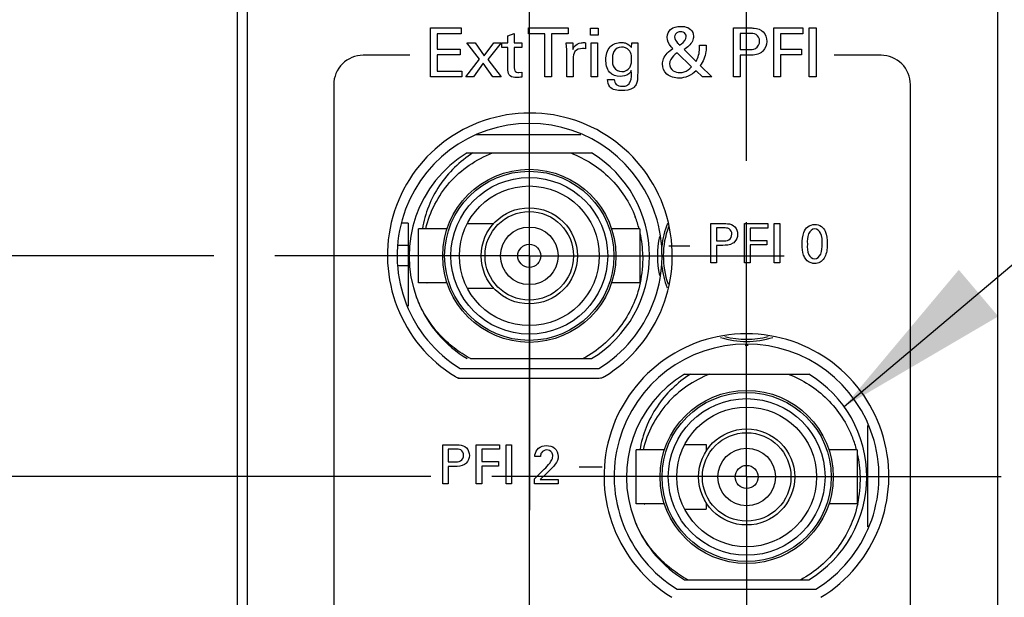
# Model space of a CAD drawing. Header units: inches. Extents: x 0 to 22, y 0 to 17.
# Tile 7 of 23: x 6.7 to 7.7, y 9.6 to 10.2. Entities that reach past the tile are written whole.
import ezdxf

# ---------------------------------------------------------------- set-up
doc = ezdxf.new("R2010")
doc.units = ezdxf.units.IN
doc.header["$LTSCALE"] = 1.21
doc.header["$MEASUREMENT"] = 0
doc.linetypes.add('CENTER', pattern=[0.6, 0.375, -0.075, 0.075, -0.075])
doc.layers.get('0').update_dxf_attribs({"linetype": 'CONTINUOUS'})
for name, color, linetype in [('DEFAULT_1', 7, 'CENTER'), ('DETAIL', 7, 'CONTINUOUS'), ('DIMENSIONS', 7, 'CONTINUOUS'), ('THREAD', 7, 'CONTINUOUS')]:
    doc.layers.add(name, color=color, linetype=linetype)
doc.styles.get("Standard").update_dxf_attribs({"font": 'txt', "width": 0.8})
doc.dimstyles.new('DIMSTYLE_1', dxfattribs={"dimtxt": 0.125, "dimasz": 0.18, "dimexe": 0.125, "dimexo": 0.0625, "dimgap": 0.03125, "dimtad": 0, "dimtih": 1, "dimtoh": 1, "dimzin": 0, "dimdsep": 46, "dimtxsty": 'STANDARD', "dimblk": '_FILLED', "dimblk1": '_FILLED', "dimblk2": '_FILLED', "dimcen": 0.09, "dimazin": 0, "dimtp": 0.01, "dimtm": 0.01, "dimtfac": 1, "dimtofl": 0, "dimtmove": 0, "dimatfit": 3, "dimldrblk": '_FILLED', "dimfxl": 1, "dimtolj": 1, "dimtzin": 0, "dimarcsym": 0})
doc.dimstyles.get("Standard").update_dxf_attribs({"dimtxt": 0.125, "dimasz": 0.18, "dimexe": 0.125, "dimexo": 0.0625, "dimgap": 0.09, "dimtad": 0, "dimtih": 1, "dimtoh": 1, "dimzin": 0, "dimdsep": 46, "dimtxsty": 'STANDARD', "dimblk": '_FILLED', "dimblk1": '_FILLED', "dimblk2": '_FILLED', "dimcen": 0.09, "dimazin": 0, "dimtol": 1, "dimtp": 0.02, "dimtm": 0.02, "dimtfac": 1, "dimtofl": 0, "dimtmove": 0, "dimatfit": 3, "dimldrblk": '_FILLED', "dimfxl": 1, "dimtolj": 1, "dimtzin": 0, "dimarcsym": 0})

# ---------------------------------------------------------------- blocks, each defined once
blk = doc.blocks.new('*D2')
at = {"layer": 'DIMENSIONS', "color": 2, "linetype": 'CONTINUOUS'}
for p, q in [((6.4569, 12.1532), (6.3267, 12.0558)), ((6.9104, 12.1532), (6.4569, 12.1532)), ((6.3267, 12.0558), (6.2349, 12.0558))]:
    blk.add_line(p, q, dxfattribs=at)
at = {"layer": 'DIMENSIONS', "color": 2, "linetype": 'CONTINUOUS', "insert": (6.1724, 12.1183), "char_height": 0.125, "width": 1.425, "attachment_point": 3, "line_spacing_factor": 0.9}
blk.add_mtext('122.45{\\ftxt.shx;\\W1.000000;\\H0.125000; }[4.821]', dxfattribs=at)
blk = doc.blocks.new('_FILLED')
at = {"color": 0, "linetype": 'BYBLOCK'}
blk.add_solid([(0, 0), (-1, 0.1736), (-1, -0.1736)], dxfattribs=at)
blk = doc.blocks.new('*D3')
at = {"layer": 'DIMENSIONS', "color": 2, "linetype": 'CONTINUOUS'}
blk.add_line((6.8599, 12.2752), (6.2349, 12.2752), dxfattribs=at)
at = {"layer": 'DIMENSIONS', "color": 2, "linetype": 'CONTINUOUS', "insert": (6.1724, 12.3377), "char_height": 0.125, "width": 1.425, "attachment_point": 3, "line_spacing_factor": 0.9}
blk.add_mtext('125.55{\\ftxt.shx;\\W1.000000;\\H0.125000; }[4.943]', dxfattribs=at)
blk = doc.blocks.new('*D13')
at = {"layer": 'DIMENSIONS', "color": 2, "linetype": 'CONTINUOUS'}
for p, q in [((7.0745, 12.8715), (7.0745, 12.9627)), ((7.2214, 12.7897), (7.0745, 12.8715)), ((7.2214, 9.4942), (7.2214, 12.7897))]:
    blk.add_line(p, q, dxfattribs=at)
at = {"layer": 'DIMENSIONS', "color": 2, "linetype": 'CONTINUOUS', "insert": (7.012, 13.0252), "char_height": 0.125, "width": 1.425, "attachment_point": 1, "rotation": 90, "line_spacing_factor": 0.9}
blk.add_mtext('2X 0.13{\\ftxt.shx;\\W1.000000;\\H0.125000; }[.005]', dxfattribs=at)
blk = doc.blocks.new('*D16')
at = {"layer": 'DIMENSIONS', "color": 2, "linetype": 'CONTINUOUS'}
blk.add_line((7.1204, 9.7057), (6.2349, 9.7057), dxfattribs=at)
at = {"layer": 'DIMENSIONS', "color": 2, "linetype": 'CONTINUOUS', "insert": (6.1724, 9.7682), "char_height": 0.125, "width": 1.325, "attachment_point": 3, "line_spacing_factor": 0.9}
blk.add_mtext('60.28{\\ftxt.shx;\\W1.000000;\\H0.125000; }[2.373]', dxfattribs=at)
blk = doc.blocks.new('*D17')
at = {"layer": 'DIMENSIONS', "color": 2, "linetype": 'CONTINUOUS'}
blk.add_line((6.8984, 9.9317), (6.2349, 9.9317), dxfattribs=at)
at = {"layer": 'DIMENSIONS', "color": 2, "linetype": 'CONTINUOUS', "insert": (6.1724, 9.9942), "char_height": 0.125, "width": 1.325, "attachment_point": 3, "line_spacing_factor": 0.9}
blk.add_mtext('66.03{\\ftxt.shx;\\W1.000000;\\H0.125000; }[2.599]', dxfattribs=at)
blk = doc.blocks.new('*D18')
at = {"layer": 'DIMENSIONS', "color": 2, "linetype": 'CONTINUOUS'}
blk.add_line((6.8896, 10.5352), (6.2349, 10.5352), dxfattribs=at)
at = {"layer": 'DIMENSIONS', "color": 2, "linetype": 'CONTINUOUS', "insert": (6.1724, 10.5977), "char_height": 0.125, "width": 1.325, "attachment_point": 3, "line_spacing_factor": 0.9}
blk.add_mtext('81.35{\\ftxt.shx;\\W1.000000;\\H0.125000; }[3.203]', dxfattribs=at)
blk = doc.blocks.new('*D19')
at = {"layer": 'DIMENSIONS', "color": 2, "linetype": 'CONTINUOUS'}
blk.add_line((6.9149, 11.3102), (6.2349, 11.3102), dxfattribs=at)
at = {"layer": 'DIMENSIONS', "color": 2, "linetype": 'CONTINUOUS', "insert": (6.1724, 11.3727), "char_height": 0.125, "width": 1.425, "attachment_point": 3, "line_spacing_factor": 0.9}
blk.add_mtext('101.04{\\ftxt.shx;\\W1.000000;\\H0.125000; }[3.978]', dxfattribs=at)
blk = doc.blocks.new('*D20')
at = {"layer": 'DIMENSIONS', "color": 2, "linetype": 'CONTINUOUS'}
blk.add_line((7.4434, 10.0287), (7.4434, 12.9627), dxfattribs=at)
at = {"layer": 'DIMENSIONS', "color": 2, "linetype": 'CONTINUOUS', "insert": (7.3809, 13.0252), "char_height": 0.125, "width": 1.425, "attachment_point": 1, "rotation": 90, "line_spacing_factor": 0.9}
blk.add_mtext('2X 5.77{\\ftxt.shx;\\W1.000000;\\H0.125000; }[.227]', dxfattribs=at)

msp = doc.modelspace()

# ---------------------------------------------------------------- linework, layer by layer
at = {"color": 7, "linetype": 'CONTINUOUS'}
for p, q in [((6.9224, 7.1373), (6.9224, 12.2752)), ((6.9325, 12.2457), (6.9325, 8.1757)), ((7.7005, 8.1757), (7.7005, 12.2457)), ((7.1505, 9.8162), (7.2922, 9.8162)), ((7.1479, 9.8065), (7.2927, 9.8065)), ((7.4022, 9.7383), (7.4022, 9.7317)), ((7.4022, 9.6786), (7.4022, 9.6721)), ((7.3725, 9.5902), (7.5142, 9.5902))]:
    msp.add_line(p, q, dxfattribs=at)
at = {"color": 40, "linetype": 'CONTINUOUS'}
for p, q in [((7.1201, 10.1147), (7.1201, 10.1649)), ((7.1201, 10.1649), (7.1515, 10.1649)), ((7.1515, 10.1649), (7.1515, 10.159)), ((7.2203, 10.159), (7.2203, 10.1649)), ((7.2203, 10.1649), (7.2608, 10.1649)), ((7.2608, 10.1649), (7.2608, 10.159)), ((7.2837, 10.1576), (7.2837, 10.1647)), ((7.2837, 10.1647), (7.2915, 10.1647)), ((7.2915, 10.1647), (7.2915, 10.1576)), ((7.43, 10.1147), (7.43, 10.1649)), ((7.43, 10.1649), (7.4468, 10.1649)), ((7.4712, 10.1147), (7.4712, 10.1649)), ((7.4712, 10.1649), (7.5011, 10.1649)), ((7.5011, 10.1649), (7.5011, 10.159)), ((7.5076, 10.1147), (7.5076, 10.1649)), ((7.5076, 10.1649), (7.5145, 10.1649)), ((7.5145, 10.1649), (7.5145, 10.1147)), ((7.127, 10.159), (7.127, 10.1433)), ((7.1515, 10.159), (7.127, 10.159)), ((7.1993, 10.157), (7.2058, 10.1591)), ((7.1993, 10.1497), (7.1993, 10.157)), ((7.2058, 10.1591), (7.2058, 10.1497)), ((7.2371, 10.159), (7.2203, 10.159)), ((7.2371, 10.1147), (7.2371, 10.159)), ((7.244, 10.159), (7.244, 10.1147)), ((7.2608, 10.159), (7.244, 10.159)), ((7.2915, 10.1576), (7.2837, 10.1576)), ((7.4369, 10.1592), (7.4369, 10.1428)), ((7.4467, 10.1592), (7.4369, 10.1592)), ((7.4783, 10.159), (7.4783, 10.1433)), ((7.5011, 10.159), (7.4783, 10.159)), ((7.1701, 10.133), (7.1571, 10.1496)), ((7.1571, 10.1496), (7.1656, 10.1496)), ((7.1656, 10.1496), (7.1749, 10.1364)), ((7.1749, 10.1364), (7.1847, 10.1496)), ((7.1924, 10.1496), (7.1788, 10.1325)), ((7.1847, 10.1496), (7.1924, 10.1496)), ((7.1931, 10.1449), (7.1931, 10.1497)), ((7.1931, 10.1497), (7.1993, 10.1497)), ((7.1993, 10.1449), (7.1931, 10.1449)), ((7.1993, 10.1216), (7.1993, 10.1449)), ((7.2058, 10.1497), (7.2135, 10.1497)), ((7.2058, 10.1449), (7.2058, 10.124)), ((7.2135, 10.1449), (7.2058, 10.1449)), ((7.2135, 10.1497), (7.2135, 10.1449)), ((7.259, 10.1496), (7.2656, 10.1496)), ((7.2594, 10.1425), (7.259, 10.1496)), ((7.2656, 10.1496), (7.2658, 10.1428)), ((7.2786, 10.1498), (7.2786, 10.1435)), ((7.2844, 10.1147), (7.2844, 10.1496)), ((7.2844, 10.1496), (7.2909, 10.1496)), ((7.2909, 10.1496), (7.2909, 10.1147)), ((7.3258, 10.1448), (7.3259, 10.1496)), ((7.3259, 10.1496), (7.3322, 10.1496)), ((7.3322, 10.1496), (7.3321, 10.1433)), ((7.3954, 10.1472), (7.4021, 10.1472)), ((7.0989, 10.137), (7.051, 10.137)), ((7.127, 10.1433), (7.1504, 10.1433)), ((7.127, 10.1375), (7.127, 10.1208)), ((7.1504, 10.1375), (7.127, 10.1375)), ((7.1504, 10.1433), (7.1504, 10.1375)), ((7.2594, 10.1147), (7.2594, 10.1425)), ((7.2774, 10.1437), (7.2755, 10.1438)), ((7.2786, 10.1435), (7.2774, 10.1437)), ((7.3321, 10.1433), (7.332, 10.1214)), ((7.3872, 10.125), (7.3724, 10.1396)), ((7.3794, 10.1428), (7.3917, 10.1306)), ((7.4369, 10.1428), (7.4452, 10.1428)), ((7.4369, 10.137), (7.4369, 10.1147)), ((7.4451, 10.137), (7.4369, 10.137)), ((7.4783, 10.1433), (7.4997, 10.1433)), ((7.4783, 10.1375), (7.4783, 10.1147)), ((7.4997, 10.1375), (7.4783, 10.1375)), ((7.4997, 10.1433), (7.4997, 10.1375)), ((7.581, 10.137), (7.5331, 10.137)), ((7.1563, 10.1147), (7.1701, 10.133)), ((7.1738, 10.1287), (7.164, 10.1147)), ((7.1838, 10.1147), (7.1738, 10.1287)), ((7.1788, 10.1325), (7.1924, 10.1147)), ((7.266, 10.1332), (7.266, 10.1147)), ((7.396, 10.1263), (7.4079, 10.1147)), ((7.1521, 10.1147), (7.1201, 10.1147)), ((7.127, 10.1208), (7.1521, 10.1208)), ((7.1521, 10.1208), (7.1521, 10.1147)), ((7.164, 10.1147), (7.1563, 10.1147)), ((7.1924, 10.1147), (7.1838, 10.1147)), ((7.2104, 10.1193), (7.2135, 10.1197)), ((7.2135, 10.1197), (7.2135, 10.1146)), ((7.244, 10.1147), (7.2371, 10.1147)), ((7.266, 10.1147), (7.2594, 10.1147)), ((7.2909, 10.1147), (7.2844, 10.1147)), ((7.3982, 10.1147), (7.3917, 10.1209)), ((7.4079, 10.1147), (7.3982, 10.1147)), ((7.4369, 10.1147), (7.43, 10.1147)), ((7.4783, 10.1147), (7.4712, 10.1147)), ((7.5145, 10.1147), (7.5076, 10.1147)), ((7.021, 10.107), (7.021, 9.0901)), ((7.3012, 10.112), (7.3081, 10.112)), ((7.611, 9.0901), (7.611, 10.107)), ((7.407, 9.9245), (7.407, 9.9646)), ((7.407, 9.9646), (7.4204, 9.9646)), ((7.4413, 9.9245), (7.4413, 9.9646)), ((7.4413, 9.9646), (7.4652, 9.9646)), ((7.4652, 9.9646), (7.4652, 9.9599)), ((7.4718, 9.9245), (7.4718, 9.9646)), ((7.4718, 9.9646), (7.4774, 9.9646)), ((7.4774, 9.9646), (7.4774, 9.9245)), ((7.4125, 9.9601), (7.4125, 9.947)), ((7.4203, 9.9601), (7.4125, 9.9601)), ((7.447, 9.9599), (7.447, 9.9474)), ((7.4652, 9.9599), (7.447, 9.9599)), ((7.4125, 9.947), (7.4192, 9.947)), ((7.447, 9.9474), (7.4641, 9.9474)), ((7.4641, 9.9474), (7.4641, 9.9427)), ((7.3852, 9.9415), (7.3638, 9.9415)), ((7.4125, 9.9423), (7.4125, 9.9245)), ((7.419, 9.9423), (7.4125, 9.9423)), ((7.447, 9.9427), (7.447, 9.9245)), ((7.4641, 9.9427), (7.447, 9.9427)), ((7.4125, 9.9245), (7.407, 9.9245)), ((7.447, 9.9245), (7.4413, 9.9245)), ((7.4774, 9.9245), (7.4718, 9.9245)), ((7.1325, 9.6981), (7.1325, 9.7382)), ((7.1325, 9.7382), (7.1459, 9.7382)), ((7.138, 9.7337), (7.138, 9.7206)), ((7.1458, 9.7337), (7.138, 9.7337)), ((7.1668, 9.6981), (7.1668, 9.7382)), ((7.1668, 9.7382), (7.1907, 9.7382)), ((7.1725, 9.7335), (7.1725, 9.721)), ((7.1907, 9.7335), (7.1725, 9.7335)), ((7.1907, 9.7382), (7.1907, 9.7335)), ((7.1973, 9.6981), (7.1973, 9.7382)), ((7.1973, 9.7382), (7.2029, 9.7382)), ((7.2029, 9.7382), (7.2029, 9.6981)), ((7.2326, 9.726), (7.2268, 9.726)), ((7.138, 9.7206), (7.1446, 9.7206)), ((7.138, 9.7159), (7.138, 9.6981)), ((7.1445, 9.7159), (7.138, 9.7159)), ((7.1725, 9.721), (7.1896, 9.721)), ((7.1725, 9.7163), (7.1725, 9.6981)), ((7.1896, 9.7163), (7.1725, 9.7163)), ((7.1896, 9.721), (7.1896, 9.7163)), ((7.2263, 9.7032), (7.2363, 9.7131)), ((7.2463, 9.7164), (7.2391, 9.7089)), ((7.2958, 9.7151), (7.2722, 9.7151)), ((7.2263, 9.6981), (7.2263, 9.7032)), ((7.2391, 9.7089), (7.2324, 9.7025)), ((7.2324, 9.7025), (7.2507, 9.7025)), ((7.2507, 9.7025), (7.2507, 9.6981)), ((7.138, 9.6981), (7.1325, 9.6981)), ((7.1725, 9.6981), (7.1668, 9.6981)), ((7.2029, 9.6981), (7.1973, 9.6981)), ((7.2507, 9.6981), (7.2263, 9.6981))]:
    msp.add_line(p, q, dxfattribs=at)
at = {"color": 6, "linetype": 'CONTINUOUS'}
for p, q in [((7.2738, 10.0556), (7.1669, 10.0556)), ((7.1575, 10.0369), (7.2847, 10.0369)), ((7.0971, 9.9651), (7.0908, 9.9651)), ((7.0971, 9.9651), (7.0971, 9.8802)), ((7.1581, 9.9647), (7.1848, 9.9647)), ((7.1079, 9.904), (7.1079, 9.9592)), ((7.1371, 9.9592), (7.1079, 9.9592)), ((7.3343, 9.9592), (7.305, 9.9592)), ((7.3343, 9.9592), (7.3343, 9.904)), ((7.0971, 9.942), (7.0872, 9.942)), ((7.0971, 9.9212), (7.0866, 9.9212)), ((7.1371, 9.904), (7.1079, 9.904)), ((7.3343, 9.904), (7.305, 9.904)), ((7.1581, 9.8985), (7.185, 9.8985)), ((7.1608, 9.8263), (7.2847, 9.8263)), ((7.3799, 9.8105), (7.5071, 9.8105)), ((7.5675, 9.6541), (7.5675, 9.758)), ((7.3303, 9.6777), (7.3303, 9.7328)), ((7.3595, 9.7328), (7.3303, 9.7328)), ((7.3805, 9.7383), (7.4022, 9.7383)), ((7.5567, 9.7328), (7.5275, 9.7328)), ((7.5567, 9.7328), (7.5567, 9.6777)), ((7.3595, 9.6777), (7.3303, 9.6777)), ((7.3805, 9.6721), (7.4022, 9.6721)), ((7.5567, 9.6777), (7.5275, 9.6777)), ((7.3799, 9.5999), (7.5071, 9.5999))]:
    msp.add_line(p, q, dxfattribs=at)
for centre, radius in [((7.2211, 9.9316), 0.0886), ((7.2211, 9.9316), 0.0866), ((7.2211, 9.9316), 0.0802), ((7.2211, 9.9316), 0.0715), ((7.2211, 9.9316), 0.0492), ((7.2211, 9.9316), 0.0453), ((7.2211, 9.9316), 0.0295), ((7.2211, 9.9316), 0.0118), ((7.4435, 9.7052), 0.0886), ((7.4435, 9.7052), 0.0866), ((7.4435, 9.7052), 0.0802), ((7.4435, 9.7052), 0.0715), ((7.4435, 9.7052), 0.0492), ((7.4435, 9.7052), 0.0453), ((7.4435, 9.7052), 0.0295), ((7.4435, 9.7052), 0.0118)]:
    msp.add_circle(centre, radius, dxfattribs=at)
at = {"color": 7, "linetype": 'CONTINUOUS'}
for centre, radius, start, end in [((7.2217, 9.9321), 0.1457, 301.5511, 238.4489), ((7.4435, 9.9314), 0.0853, 159.5106, 199.6927), ((7.4435, 9.9314), 0.0913, 167.3426, 192.5328), ((7.4433, 9.7061), 0.1457, 301.5511, 238.4489), ((7.4435, 9.9314), 0.0853, 254.9213, 285.0202), ((7.4434, 9.7057), 0.1355, 301.5265, 238.4735), ((7.4435, 9.9314), 0.0913, 269.0857, 270.9143), ((7.1506, 9.8163), 0.00984, 238.4489, 262.2536), ((7.2927, 9.8163), 0.00984, 270, 301.5511), ((7.4438, 9.7076), 0.1092, 195.8923, 196.1419), ((7.4427, 9.705), 0.1075, 194.7504, 195)]:
    msp.add_arc(centre, radius, start, end, dxfattribs=at)
at = {"color": 6, "linetype": 'CONTINUOUS'}
for centre, radius, start, end in [((7.2211, 9.9316), 0.123, 121.1296, 200.4767), ((7.2211, 9.9316), 0.123, 301.1296, 58.8704), ((7.2222, 9.9296), 0.1152, 14.9018, 21.2541), ((7.2201, 9.9291), 0.1173, 1.2026, 12.8314), ((7.2206, 9.9292), 0.1169, 347.5349, 1.1937), ((7.2239, 9.9411), 0.1137, 199.0179, 199.2613), ((7.2203, 9.9314), 0.1075, 194.7503, 195), ((7.2215, 9.934), 0.1093, 195.8943, 196.1437), ((7.2196, 9.9335), 0.1223, 201.552, 203.572), ((7.2197, 9.9336), 0.1225, 203.5715, 203.7562), ((7.2211, 9.9316), 0.123, 202.6507, 238.8704), ((7.4435, 9.7052), 0.123, 121.1296, 200.4767), ((7.4435, 9.7052), 0.123, 301.1296, 58.8704), ((7.4447, 9.7033), 0.1152, 14.9018, 21.2541), ((7.4426, 9.7028), 0.1173, 1.2026, 12.8314), ((7.443, 9.7028), 0.1169, 347.5349, 1.1937), ((7.4463, 9.7147), 0.1137, 199.0179, 199.2613), ((7.442, 9.7071), 0.1223, 201.552, 203.572), ((7.4422, 9.7072), 0.1225, 203.5715, 203.7562), ((7.4435, 9.7052), 0.123, 202.6507, 238.8704)]:
    msp.add_arc(centre, radius, start, end, dxfattribs=at)
at = {"color": 40, "linetype": 'CONTINUOUS'}
for points, knots in [([(7.3622, 10.1555), (7.3622, 10.1584), (7.3651, 10.1652), (7.3722, 10.1665), (7.3757, 10.1665)], [0, 0, 0, 0, 0.453969, 1, 1, 1, 1]), ([(7.3757, 10.1665), (7.3771, 10.1665), (7.3807, 10.1664), (7.3844, 10.165), (7.3861, 10.1634)], [0, 0, 0, 0, 0.371937, 1, 1, 1, 1]), ([(7.4468, 10.1649), (7.4482, 10.1649), (7.453, 10.1649), (7.4582, 10.1633), (7.4605, 10.1608)], [0, 0, 0, 0, 0.29309, 1, 1, 1, 1]), ([(7.368, 10.1439), (7.3674, 10.1445), (7.3642, 10.1475), (7.3622, 10.152), (7.3622, 10.1555)], [0, 0, 0, 0, 0.193008, 1, 1, 1, 1]), ([(7.3759, 10.161), (7.375, 10.161), (7.3722, 10.1606), (7.3696, 10.1578), (7.3696, 10.1558)], [0, 0, 0, 0, 0.302172, 1, 1, 1, 1]), ([(7.3696, 10.1558), (7.3696, 10.1535), (7.3719, 10.1503), (7.3742, 10.148), (7.3749, 10.1473)], [0, 0, 0, 0, 0.699338, 1, 1, 1, 1]), ([(7.3749, 10.1473), (7.3755, 10.1477), (7.3786, 10.1498), (7.3817, 10.1532), (7.3817, 10.1563)], [0, 0, 0, 0, 0.193974, 1, 1, 1, 1]), ([(7.3817, 10.1563), (7.3817, 10.158), (7.3795, 10.1607), (7.3768, 10.161), (7.3759, 10.161)], [0, 0, 0, 0, 0.661365, 1, 1, 1, 1]), ([(7.3891, 10.1565), (7.3891, 10.1548), (7.3877, 10.1489), (7.3828, 10.145), (7.3794, 10.1428)], [0, 0, 0, 0, 0.293356, 1, 1, 1, 1]), ([(7.4568, 10.1514), (7.4568, 10.154), (7.4541, 10.1594), (7.4488, 10.1592), (7.4467, 10.1592)], [0, 0, 0, 0, 0.545903, 1, 1, 1, 1]), ([(7.2658, 10.1428), (7.266, 10.1439), (7.2676, 10.1475), (7.2715, 10.1493), (7.2741, 10.1497)], [0, 0, 0, 0, 0.299777, 1, 1, 1, 1]), ([(7.2994, 10.1325), (7.2994, 10.1371), (7.3017, 10.1467), (7.3109, 10.1501), (7.3149, 10.1501)], [0, 0, 0, 0, 0.54259, 1, 1, 1, 1]), ([(7.3155, 10.1454), (7.3124, 10.1454), (7.3064, 10.1415), (7.3061, 10.1354), (7.3061, 10.1326)], [0, 0, 0, 0, 0.525629, 1, 1, 1, 1]), ([(7.3149, 10.1501), (7.3164, 10.1501), (7.3206, 10.1497), (7.3242, 10.1469), (7.3258, 10.1448)], [0, 0, 0, 0, 0.360332, 1, 1, 1, 1]), ([(7.3917, 10.1306), (7.3923, 10.1316), (7.395, 10.1367), (7.3954, 10.1427), (7.3954, 10.1472)], [0, 0, 0, 0, 0.210048, 1, 1, 1, 1]), ([(7.4021, 10.1472), (7.4021, 10.145), (7.402, 10.1377), (7.3991, 10.1304), (7.396, 10.1263)], [0, 0, 0, 0, 0.29547, 1, 1, 1, 1]), ([(7.4452, 10.1428), (7.4477, 10.1428), (7.4536, 10.1426), (7.4568, 10.1486), (7.4568, 10.1514)], [0, 0, 0, 0, 0.475497, 1, 1, 1, 1]), ([(7.051, 10.137), (7.0434, 10.137), (7.0275, 10.1306), (7.021, 10.1147), (7.021, 10.107)], [0, 0, 0, 0, 0.5, 1, 1, 1, 1]), ([(7.2755, 10.1438), (7.2727, 10.1438), (7.2665, 10.142), (7.266, 10.1358), (7.266, 10.1332)], [0, 0, 0, 0, 0.515158, 1, 1, 1, 1]), ([(7.3257, 10.1337), (7.3257, 10.1346), (7.3256, 10.1377), (7.3244, 10.1408), (7.323, 10.1423)], [0, 0, 0, 0, 0.320339, 1, 1, 1, 1]), ([(7.3574, 10.128), (7.3574, 10.1297), (7.3585, 10.1365), (7.3641, 10.1411), (7.368, 10.1439)], [0, 0, 0, 0, 0.2703, 1, 1, 1, 1]), ([(7.3724, 10.1396), (7.3711, 10.1386), (7.3675, 10.1358), (7.3647, 10.1313), (7.3647, 10.1282)], [0, 0, 0, 0, 0.337698, 1, 1, 1, 1]), ([(7.4602, 10.1413), (7.4595, 10.1406), (7.4554, 10.1372), (7.4495, 10.137), (7.4451, 10.137)], [0, 0, 0, 0, 0.177254, 1, 1, 1, 1]), ([(7.611, 10.107), (7.611, 10.1147), (7.6046, 10.1306), (7.5887, 10.137), (7.581, 10.137)], [0, 0, 0, 0, 0.500003, 1, 1, 1, 1]), ([(7.3061, 10.1326), (7.3061, 10.1298), (7.3065, 10.1235), (7.3127, 10.1202), (7.3157, 10.1202)], [0, 0, 0, 0, 0.48718, 1, 1, 1, 1]), ([(7.3233, 10.1236), (7.3237, 10.1241), (7.3257, 10.127), (7.3257, 10.1308), (7.3257, 10.1337)], [0, 0, 0, 0, 0.165812, 1, 1, 1, 1]), ([(7.3743, 10.1135), (7.3699, 10.1135), (7.361, 10.1157), (7.3574, 10.1242), (7.3574, 10.128)], [0, 0, 0, 0, 0.54202, 1, 1, 1, 1]), ([(7.3647, 10.1282), (7.3647, 10.1255), (7.3676, 10.1202), (7.373, 10.1193), (7.3753, 10.1193)], [0, 0, 0, 0, 0.528058, 1, 1, 1, 1]), ([(7.3753, 10.1193), (7.3768, 10.1193), (7.3813, 10.1199), (7.3851, 10.1229), (7.3872, 10.125)], [0, 0, 0, 0, 0.321311, 1, 1, 1, 1]), ([(7.2081, 10.1142), (7.2058, 10.1142), (7.2007, 10.1144), (7.1993, 10.1195), (7.1993, 10.1216)], [0, 0, 0, 0, 0.522719, 1, 1, 1, 1]), ([(7.2058, 10.124), (7.2058, 10.123), (7.2059, 10.1202), (7.2089, 10.1193), (7.2104, 10.1193)], [0, 0, 0, 0, 0.407795, 1, 1, 1, 1]), ([(7.3255, 10.1212), (7.3249, 10.1199), (7.322, 10.1162), (7.3171, 10.1153), (7.314, 10.1153)], [0, 0, 0, 0, 0.318796, 1, 1, 1, 1]), ([(7.3157, 10.1202), (7.3166, 10.1202), (7.3194, 10.1204), (7.3221, 10.1221), (7.3233, 10.1236)], [0, 0, 0, 0, 0.301878, 1, 1, 1, 1]), ([(7.3163, 10.1052), (7.3181, 10.1052), (7.3216, 10.1056), (7.3262, 10.1117), (7.3255, 10.1173), (7.3255, 10.1212)], [0, 0, 0, 0, 0.253563, 0.4549, 1, 1, 1, 1]), ([(7.332, 10.1214), (7.332, 10.1196), (7.332, 10.1148), (7.3318, 10.1097), (7.3304, 10.107)], [0, 0, 0, 0, 0.372289, 1, 1, 1, 1]), ([(7.3158, 10.1007), (7.3115, 10.1007), (7.3027, 10.1016), (7.3013, 10.1094), (7.3012, 10.112)], [0, 0, 0, 0, 0.628341, 1, 1, 1, 1]), ([(7.3081, 10.112), (7.3082, 10.1102), (7.3094, 10.1059), (7.3141, 10.1052), (7.3163, 10.1052)], [0, 0, 0, 0, 0.441898, 1, 1, 1, 1]), ([(7.3304, 10.107), (7.3297, 10.1057), (7.326, 10.1014), (7.3199, 10.1007), (7.3158, 10.1007)], [0, 0, 0, 0, 0.265535, 1, 1, 1, 1]), ([(7.4204, 9.9646), (7.4216, 9.9646), (7.4254, 9.9646), (7.4295, 9.9634), (7.4314, 9.9614)], [0, 0, 0, 0, 0.293103, 1, 1, 1, 1]), ([(7.5003, 9.9433), (7.5003, 9.9475), (7.5008, 9.954), (7.5055, 9.9622), (7.5106, 9.9637), (7.5132, 9.9637)], [0, 0, 0, 0, 0.464418, 0.71953, 1, 1, 1, 1]), ([(7.5132, 9.9637), (7.5155, 9.9637), (7.5203, 9.9625), (7.5255, 9.955), (7.526, 9.9484), (7.526, 9.9442)], [0, 0, 0, 0, 0.273574, 0.516349, 1, 1, 1, 1]), ([(7.4192, 9.947), (7.4212, 9.947), (7.4259, 9.9469), (7.4284, 9.9516), (7.4284, 9.9538)], [0, 0, 0, 0, 0.47524, 1, 1, 1, 1]), ([(7.4284, 9.9538), (7.4284, 9.9559), (7.4263, 9.9603), (7.4221, 9.9601), (7.4203, 9.9601)], [0, 0, 0, 0, 0.546127, 1, 1, 1, 1]), ([(7.5132, 9.9593), (7.5105, 9.9593), (7.5051, 9.9534), (7.5056, 9.9471), (7.5056, 9.9436)], [0, 0, 0, 0, 0.439023, 1, 1, 1, 1]), ([(7.5207, 9.9437), (7.5207, 9.9475), (7.5213, 9.954), (7.5157, 9.9593), (7.5132, 9.9593)], [0, 0, 0, 0, 0.607676, 1, 1, 1, 1]), ([(7.4311, 9.9458), (7.4306, 9.9453), (7.4273, 9.9425), (7.4225, 9.9423), (7.419, 9.9423)], [0, 0, 0, 0, 0.177463, 1, 1, 1, 1]), ([(7.5028, 9.9301), (7.5024, 9.9308), (7.5006, 9.935), (7.5003, 9.9396), (7.5003, 9.9433)], [0, 0, 0, 0, 0.175302, 1, 1, 1, 1]), ([(7.5056, 9.9436), (7.5056, 9.9399), (7.5051, 9.9336), (7.5106, 9.9284), (7.5131, 9.9284)], [0, 0, 0, 0, 0.596501, 1, 1, 1, 1]), ([(7.5131, 9.9284), (7.5158, 9.9284), (7.521, 9.9341), (7.5207, 9.9402), (7.5207, 9.9437)], [0, 0, 0, 0, 0.436561, 1, 1, 1, 1]), ([(7.526, 9.9442), (7.526, 9.9421), (7.5258, 9.936), (7.5237, 9.9295), (7.5207, 9.9267)], [0, 0, 0, 0, 0.330072, 1, 1, 1, 1]), ([(7.513, 9.9237), (7.5119, 9.9237), (7.5077, 9.9243), (7.5041, 9.9275), (7.5028, 9.9301)], [0, 0, 0, 0, 0.285341, 1, 1, 1, 1]), ([(7.5207, 9.9267), (7.5201, 9.9261), (7.5178, 9.9244), (7.515, 9.9237), (7.513, 9.9237)], [0, 0, 0, 0, 0.312457, 1, 1, 1, 1]), ([(7.1539, 9.7274), (7.1539, 9.7295), (7.1518, 9.7339), (7.1475, 9.7337), (7.1458, 9.7337)], [0, 0, 0, 0, 0.545783, 1, 1, 1, 1]), ([(7.1459, 9.7382), (7.1471, 9.7382), (7.1509, 9.7382), (7.155, 9.737), (7.1569, 9.735)], [0, 0, 0, 0, 0.293142, 1, 1, 1, 1]), ([(7.2268, 9.726), (7.2268, 9.7266), (7.227, 9.7297), (7.2285, 9.7328), (7.2304, 9.7345)], [0, 0, 0, 0, 0.184824, 1, 1, 1, 1]), ([(7.2389, 9.7328), (7.2369, 9.7328), (7.233, 9.731), (7.2326, 9.7274), (7.2326, 9.726)], [0, 0, 0, 0, 0.605776, 1, 1, 1, 1]), ([(7.2387, 9.7373), (7.2415, 9.7373), (7.2481, 9.7358), (7.2506, 9.7292), (7.2506, 9.726)], [0, 0, 0, 0, 0.47421, 1, 1, 1, 1]), ([(7.2451, 9.7265), (7.2451, 9.7278), (7.2445, 9.7313), (7.2408, 9.7328), (7.2389, 9.7328)], [0, 0, 0, 0, 0.411153, 1, 1, 1, 1]), ([(7.1446, 9.7206), (7.1467, 9.7206), (7.1514, 9.7205), (7.1539, 9.7252), (7.1539, 9.7274)], [0, 0, 0, 0, 0.47524, 1, 1, 1, 1]), ([(7.2423, 9.7197), (7.2427, 9.7203), (7.2442, 9.7224), (7.2451, 9.7248), (7.2451, 9.7265)], [0, 0, 0, 0, 0.332831, 1, 1, 1, 1]), ([(7.2506, 9.726), (7.2506, 9.7255), (7.2505, 9.7219), (7.2481, 9.7188), (7.2463, 9.7164)], [0, 0, 0, 0, 0.167707, 1, 1, 1, 1]), ([(7.1566, 9.7194), (7.1561, 9.7189), (7.1528, 9.7161), (7.148, 9.7159), (7.1445, 9.7159)], [0, 0, 0, 0, 0.177589, 1, 1, 1, 1])]:
    msp.add_open_spline(points, degree=3, knots=knots, dxfattribs=at)
for points in [[(7.3861, 10.1634), (7.388, 10.1617), (7.3891, 10.159), (7.3891, 10.1565)], [(7.4605, 10.1608), (7.4629, 10.1583), (7.4642, 10.1546), (7.4642, 10.1511)], [(7.2741, 10.1497), (7.2756, 10.1499), (7.2771, 10.15), (7.2786, 10.1498)], [(7.323, 10.1423), (7.3212, 10.1443), (7.3182, 10.1454), (7.3155, 10.1454)], [(7.4642, 10.1511), (7.4642, 10.1476), (7.4627, 10.1438), (7.4602, 10.1413)], [(7.3033, 10.1196), (7.3004, 10.123), (7.2994, 10.128), (7.2994, 10.1325)], [(7.2135, 10.1146), (7.2118, 10.1143), (7.2099, 10.1142), (7.2081, 10.1142)], [(7.314, 10.1153), (7.3102, 10.1153), (7.3057, 10.1166), (7.3033, 10.1196)], [(7.3917, 10.1209), (7.3872, 10.1165), (7.3806, 10.1135), (7.3743, 10.1135)], [(7.4343, 9.9536), (7.4343, 9.9508), (7.4331, 9.9478), (7.4311, 9.9458)], [(7.4314, 9.9614), (7.4333, 9.9594), (7.4343, 9.9564), (7.4343, 9.9536)], [(7.1569, 9.735), (7.1588, 9.733), (7.1598, 9.73), (7.1598, 9.7272)], [(7.2304, 9.7345), (7.2326, 9.7364), (7.2358, 9.7373), (7.2387, 9.7373)], [(7.1598, 9.7272), (7.1598, 9.7244), (7.1586, 9.7214), (7.1566, 9.7194)], [(7.2363, 9.7131), (7.2384, 9.7151), (7.2405, 9.7173), (7.2423, 9.7197)]]:
    msp.add_open_spline(points, degree=3, dxfattribs=at)
at = {"color": 6, "linetype": 'CONTINUOUS'}
for points, knots in [([(7.1635, 10.0369), (7.1568, 10.0326), (7.1442, 10.0225), (7.1286, 10.004), (7.1174, 9.9826), (7.113, 9.9671), (7.1117, 9.9592)], [0, 0, 0, 0, 0.250086, 0.500161, 0.75013, 1, 1, 1, 1]), ([(7.1151, 9.9593), (7.1172, 9.968), (7.1235, 9.9849), (7.1388, 10.0073), (7.1591, 10.0253), (7.1752, 10.0337), (7.1835, 10.0369)], [0, 0, 0, 0, 0.249975, 0.499968, 0.74998, 1, 1, 1, 1]), ([(7.2635, 10.0369), (7.2709, 10.0341), (7.2853, 10.0268), (7.3041, 10.0118), (7.3193, 9.9931), (7.3267, 9.9788), (7.3296, 9.9714)], [0, 0, 0, 0, 0.250011, 0.499995, 0.749994, 1, 1, 1, 1]), ([(7.3347, 9.9039), (7.3329, 9.8958), (7.3275, 9.8799), (7.3146, 9.8583), (7.2974, 9.8399), (7.2837, 9.8303), (7.2764, 9.8263)], [0, 0, 0, 0, 0.249979, 0.499984, 0.749979, 1, 1, 1, 1]), ([(7.1608, 9.8263), (7.155, 9.8295), (7.1438, 9.8368), (7.129, 9.8505), (7.1167, 9.8663), (7.1103, 9.8781), (7.1076, 9.8842)], [0, 0, 0, 0, 0.249981, 0.499977, 0.749949, 1, 1, 1, 1]), ([(7.3859, 9.8105), (7.3792, 9.8062), (7.3666, 9.7961), (7.3511, 9.7776), (7.3398, 9.7563), (7.3355, 9.7407), (7.3342, 9.7328)], [0, 0, 0, 0, 0.250086, 0.500161, 0.75013, 1, 1, 1, 1]), ([(7.4859, 9.8105), (7.4934, 9.8077), (7.5077, 9.8005), (7.5265, 9.7854), (7.5417, 9.7667), (7.5491, 9.7524), (7.552, 9.745)], [0, 0, 0, 0, 0.250011, 0.499995, 0.749994, 1, 1, 1, 1]), ([(7.5571, 9.6776), (7.5553, 9.6694), (7.55, 9.6535), (7.5371, 9.6319), (7.5199, 9.6135), (7.5061, 9.6039), (7.4988, 9.5999)], [0, 0, 0, 0, 0.249979, 0.499984, 0.749979, 1, 1, 1, 1]), ([(7.3832, 9.5999), (7.3774, 9.6031), (7.3662, 9.6105), (7.3515, 9.6241), (7.3391, 9.6399), (7.3328, 9.6517), (7.3301, 9.6578)], [0, 0, 0, 0, 0.249981, 0.499977, 0.749949, 1, 1, 1, 1])]:
    msp.add_open_spline(points, degree=3, knots=knots, dxfattribs=at)
at = {"color": 7, "linetype": 'CONTINUOUS'}
msp.add_open_spline([(7.406, 9.8105), (7.3976, 9.8073), (7.3816, 9.7989), (7.3613, 9.7809), (7.3459, 9.7586), (7.3396, 9.7416), (7.3376, 9.7329)], degree=3, knots=[0, 0, 0, 0, 0.25002, 0.500035, 0.750029, 1, 1, 1, 1], dxfattribs=at)
at = {"layer": 'DEFAULT_1', "color": 7, "linetype": 'CENTER'}
for p, q in [((7.2214, 9.9317), (7.2214, 10.1922)), ((7.4434, 9.7057), (7.4434, 9.9662)), ((7.2214, 9.9317), (6.9609, 9.9317)), ((7.2214, 9.9317), (7.2214, 9.6712)), ((7.2214, 9.9317), (7.4819, 9.9317)), ((7.4434, 9.7057), (7.1829, 9.7057)), ((7.4434, 9.7057), (7.7039, 9.7057)), ((7.4434, 9.7057), (7.4434, 9.4452)), ((7.2214, 9.4317), (7.2214, 9.6712))]:
    msp.add_line(p, q, dxfattribs=at)
at = {"layer": 'THREAD', "color": 7, "linetype": 'CONTINUOUS'}
for centre, radius, start, end in [((7.2214, 9.9317), 0.1355, 301.5265, 238.4735), ((7.4435, 9.9314), 0.0875, 157.6804, 173.5119), ((7.4435, 9.9314), 0.0875, 186.3333, 201.9229), ((7.4435, 9.9314), 0.0875, 252.1632, 287.8606)]:
    msp.add_arc(centre, radius, start, end, dxfattribs=at)

# ---------------------------------------------------------------- dimensions: what is measured, and where the dimension line sits
at = {"layer": 'DIMENSIONS', "color": 2, "linetype": 'CONTINUOUS'}
for feature_location, offset, origin, picture, middle in [((7.2213692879, 9.4942195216), (-0.1468267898, 3.4685), (7.2163692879, 9.4317195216), '*D13', (7.0745424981, 13.7377195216)), ((7.4434, 10.0287), (0, 2.934), (7.2164, 9.9662), '*D20', (7.4434, 13.7377))]:
    dim = msp.add_ordinate_dim(feature_location=feature_location, offset=offset, dtype=1, origin=origin, text='2X <>', dimstyle='DIMSTYLE_1', dxfattribs=at)
    dim.commit()
    dim.dimension.update_dxf_attribs({"geometry": picture, "text_midpoint": middle})
for feature_location, offset, origin, picture, middle in [((6.8599, 12.2752), (-0.625, 0), (6.9224, 7.3323), '*D3', (5.4599, 12.2752)), ((6.9104, 12.1532), (-0.6755, -0.0974), (6.9729, 7.3323), '*D2', (5.4599, 12.0558)), ((6.9149, 11.3102), (-0.68, 0), (6.9774, 7.3323), '*D19', (5.4599, 11.3102)), ((6.8896, 10.5352), (-0.6547, 0), (6.9521, 7.3323), '*D18', (5.5099, 10.5352)), ((6.8984, 9.9317), (-0.6635, 0), (6.9609, 7.3323), '*D17', (5.5099, 9.9317)), ((7.1204, 9.7057), (-0.8855, 0), (7.1829, 7.3323), '*D16', (5.5099, 9.7057))]:
    dim = msp.add_ordinate_dim(feature_location=feature_location, offset=offset, dtype=0, origin=origin, dimstyle='DIMSTYLE_1', dxfattribs=at)
    dim.commit()
    dim.dimension.update_dxf_attribs({"geometry": picture, "text_midpoint": middle})

# ---------------------------------------------------------------- leaders
at = {"layer": 'DETAIL', "color": 2, "linetype": 'CONTINUOUS'}
msp.add_leader([(7.5433, 9.7772), (8.4721, 10.5625), (8.6521, 10.5625)], dimstyle='STANDARD', override={"dimtad": 0}, dxfattribs=at)

doc.saveas('drawing.dxf')
